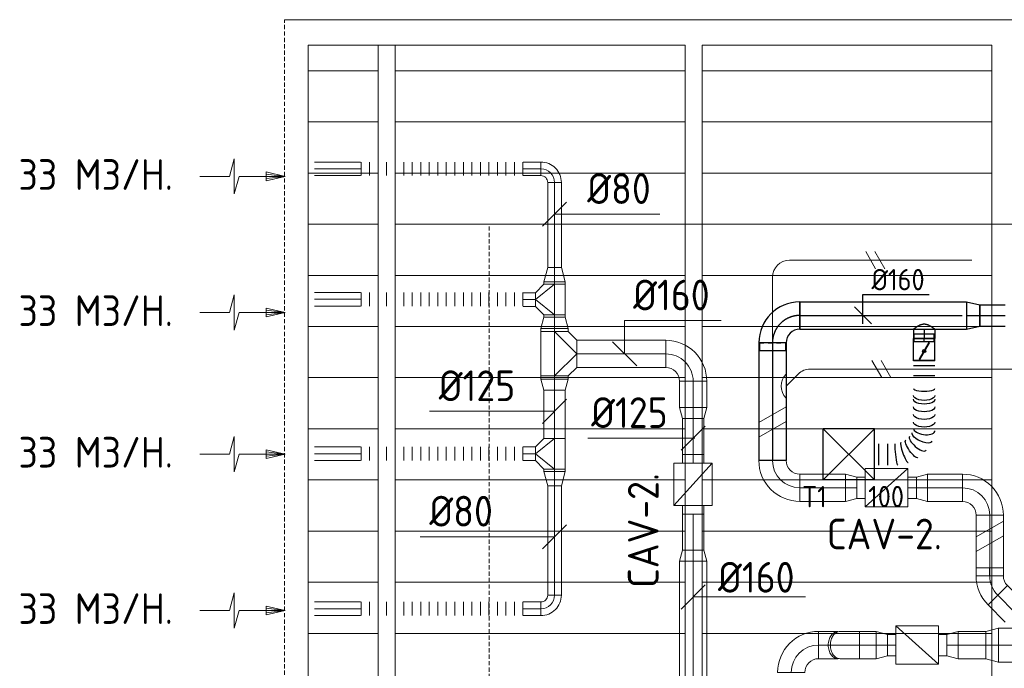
# Model space of a CAD drawing. Header units: millimetres. Extents: x -75017 to 35076, y -1757 to 51354.
# Tile 3 of 41: x -74874 to -69096, y 15341 to 19146. Entities that reach past the tile are written whole.
import ezdxf
from ezdxf.enums import TextEntityAlignment as Align

# ---------------------------------------------------------------- set-up
doc = ezdxf.new("R2010")
doc.units = ezdxf.units.MM
doc.header["$LTSCALE"] = 50
for name, pattern in [('CENTER2', [28.575, 19.05, -3.175, 3.175, -3.175]), ('DASHED', [0.75, 0.5, -0.25]), ('STREEPJES', [0.1, 0.05, -0.05])]:
    doc.linetypes.add(name, pattern=pattern)
for name, color, linetype in [('45 Plafond.BST', 7, 'Continuous'), ('45 Plafond.BST Afdek-arcering', 7, 'Continuous'), ('WL570---_TOEVOER', 200, 'Continuous'), ('WL570---_TOEVOER_HL', 1, 'Continuous'), ('WL570---_TOEVOER_RST', 200, 'Continuous'), ('WL570---_TOEVOER_RST_HL', 1, 'Continuous'), ('WL5700--_LUCHT_TOEVOER_HL', 1, 'Continuous'), ('WM570---_TOEVOER', 2, 'Continuous'), ('WM570---_TOEVOER_PR', 2, 'Continuous'), ('WM570---_TOEVOER_RST_PR', 1, 'Continuous'), ('WM5700--_LUCHT_TOEVOER_PR', 1, 'Continuous')]:
    doc.layers.add(name, color=color, linetype=linetype)
for name, color, linetype, lineweight in [('WL570---_BESTAAND-HARTLIJN', 161, 'Continuous', 0), ('WL570---_BESTAAND-MAATVOERING', 160, 'Continuous', 0), ('WL570---_BESTAAND-RETOUR', 100, 'Continuous', 0), ('WL570---_BESTAAND-TOEVOER', 200, 'Continuous', 0), ('WL570---_DEMONTEREN', 10, 'Continuous', 0)]:
    doc.layers.add(name, color=color, linetype=linetype, lineweight=lineweight)
doc.layers.get('WL570---_DEMONTEREN').off()
doc.styles.add('BURO-018', font='ISO96.shx', dxfattribs={"height": 90})
doc.styles.add('BURO-025', font='ISO96.shx', dxfattribs={"height": 125})
doc.styles.add('MAATVOERING', font='ISO')

# ---------------------------------------------------------------- blocks, each defined once
blk = doc.blocks.new('KARO')
for p, q in [((1, 0.5), (0, 0.5)), ((0, -0.5), (1, -0.5))]:
    blk.add_line(p, q)
at = {"invisible_edges": 15}
blk.add_3dface([(0, 0.5), (0, -0.5), (1, -0.5), (1, 0.5)], dxfattribs=at)
at = {"layer": 'WL570---_BESTAAND-HARTLIJN'}
blk.add_line((0, 0), (1, 0), dxfattribs=at)
blk = doc.blocks.new('OBO16000090H')
blk.add_lwpolyline([(80, -160, 0.414214), (-160, 80), (-160, -80, -0.414214), (-80, -160)], format="xyb", close=True)
at = {"invisible_edges": 15}
for points in [[(-146.1, -81.2), (-118.3, 76.4), (-160, 80), (-160, -80)], [(-132.6, -84.8), (-77.9, 65.5), (-118.3, 76.4), (-146.1, -81.2)], [(-120, -90.7), (-40, 47.8), (-77.9, 65.5), (-132.6, -84.8)], [(-108.6, -98.7), (-5.7, 23.9), (-40, 47.8), (-120, -90.7)], [(-98.7, -108.6), (23.9, -5.7), (-5.7, 23.9), (-108.6, -98.7)], [(-90.7, -120), (47.8, -40), (23.9, -5.7), (-98.7, -108.6)], [(-84.8, -132.6), (65.5, -77.9), (47.8, -40), (-90.7, -120)], [(-81.2, -146.1), (76.4, -118.3), (65.5, -77.9), (-84.8, -132.6)], [(-80, -160), (80, -160), (76.4, -118.3), (-81.2, -146.1)]]:
    blk.add_3dface(points, dxfattribs=at)
at = {"layer": 'WL570---_BESTAAND-HARTLIJN'}
blk.add_arc((-160, -160), 160, 0, 90, dxfattribs=at)
blk = doc.blocks.new('OSV1601250650K')
blk.add_lwpolyline([(-65.3, -80), (0, -62.5), (0, 62.5), (-65.3, 80)], close=True)
at = {"layer": 'WL570---_BESTAAND-HARTLIJN'}
blk.add_line((-65.3, 0), (0, 0), dxfattribs=at)
blk = doc.blocks.new('VBX1251250012525000')
for points in [[(50, 62.5), (0, 62.5), (0, -62.5), (50, -62.5)], [(300, -62.5), (350, -62.5), (350, 62.5), (300, 62.5)]]:
    blk.add_lwpolyline(points)
blk.add_lwpolyline([(50, -112.5), (300, -112.5), (300, 112.5), (50, 112.5)], close=True)
at = {"layer": 'WL570---_BESTAAND-HARTLIJN'}
blk.add_line((300, 0), (350, 0), dxfattribs=at)
at = {"layer": 'WL570---_BESTAAND-TOEVOER'}
blk.add_line((50, -112.5), (300, 112.5), dxfattribs=at)
blk = doc.blocks.new('MVLINE')
blk.add_line((35.4, -35.4), (-35.4, 35.4))
blk = doc.blocks.new('AFZPIJL')
for points in [[(0, -10), (0, -6.52), (-2.06, -5.97), (2.06, -5.97), (0, -5.41), (0, 0)], [(-0.26, -2.22), (0, 0)], [(0.26, -2.22), (0, 0)]]:
    blk.add_lwpolyline(points)
blk.add_lwpolyline([(0.52, -2.22), (-0.52, -2.22), (0, 0)], close=True)
blk = doc.blocks.new('OBO8000090H')
blk.add_lwpolyline([(40, -80, 0.414214), (-80, 40), (-80, -40, -0.414214), (-40, -80)], format="xyb", close=True)
at = {"invisible_edges": 15}
for points in [[(-73.1, -40.6), (-59.2, 38.2), (-80, 40), (-80, -40)], [(-66.3, -42.4), (-39, 32.8), (-59.2, 38.2), (-73.1, -40.6)], [(-60, -45.4), (-20, 23.9), (-39, 32.8), (-66.3, -42.4)], [(-54.3, -49.4), (-2.9, 11.9), (-20, 23.9), (-60, -45.4)], [(-49.4, -54.3), (11.9, -2.9), (-2.9, 11.9), (-54.3, -49.4)], [(-45.4, -60), (23.9, -20), (11.9, -2.9), (-49.4, -54.3)], [(-42.4, -66.3), (32.8, -39), (23.9, -20), (-45.4, -60)], [(-40.6, -73.1), (38.2, -59.2), (32.8, -39), (-42.4, -66.3)], [(-40, -80), (40, -80), (38.2, -59.2), (-40.6, -73.1)]]:
    blk.add_3dface(points, dxfattribs=at)
at = {"layer": 'WL570---_BESTAAND-HARTLIJN'}
blk.add_arc((-80, -80), 80, 0, 90, dxfattribs=at)
blk = doc.blocks.new('OSV125800830G')
blk.add_lwpolyline([(0, -62.5), (84, -40), (84, 40), (0, 62.5)], close=True)
at = {"layer": 'WL570---_BESTAAND-HARTLIJN'}
blk.add_line((0, 0), (84, 0), dxfattribs=at)
blk = doc.blocks.new('FLLINE80')
blk.add_line((0, -40), (0, 40))
blk = doc.blocks.new('OEX8000100000')
at = {"rotation": 180}
for p in [(50, 0), (100, 0), (150, 0), (200, 0), (250, 0), (300, 0), (350, 0), (400, 0), (450, 0), (500, 0), (550, 0), (600, 0), (650, 0), (700, 0), (750, 0), (800, 0), (850, 0), (900, 0), (950, 0), (1000, 0)]:
    blk.add_blockref('FLLINE80', p, dxfattribs=at)
blk = doc.blocks.new('OTS1251258000H')
blk.add_lwpolyline([(-90, -62.5), (90, -62.5), (90, 62.5), (40, 112.5), (-40, 112.5), (-90, 62.5)], close=True)
at = {"layer": 'WL570---_BESTAAND-HARTLIJN'}
blk.add_line((-90, 0), (90, 0), dxfattribs=at)
at = {"layer": 'WL570---_BESTAAND-RETOUR'}
blk.add_lwpolyline([(-90, 0), (0, 112.5), (90, 0)], dxfattribs=at)
blk = doc.blocks.new('OSV1601250650G')
blk.add_lwpolyline([(0, -80), (65.3, -62.5), (65.3, 62.5), (0, 80)], close=True)
at = {"layer": 'WL570---_BESTAAND-HARTLIJN'}
blk.add_line((0, 0), (65.3, 0), dxfattribs=at)
blk = doc.blocks.new('OTS16016016000H')
blk.add_lwpolyline([(-130, -80), (130, -80), (130, 80), (80, 130), (-80, 130), (-130, 80)], close=True)
at = {"layer": 'WL570---_BESTAAND-HARTLIJN'}
blk.add_line((-130, 0), (130, 0), dxfattribs=at)
at = {"layer": 'WL570---_BESTAAND-RETOUR'}
blk.add_lwpolyline([(-130, 0), (0, 130), (130, 0)], dxfattribs=at)
blk = doc.blocks.new('OSV16010001110G')
blk.add_lwpolyline([(0, -80), (112, -50), (112, 50), (0, 80)], close=True)
at = {"layer": 'WL570---_BESTAAND-HARTLIJN'}
blk.add_line((0, 0), (112, 0), dxfattribs=at)
blk = doc.blocks.new('OBO10000090H')
blk.add_lwpolyline([(50, -100, 0.414214), (-100, 50), (-100, -50, -0.414214), (-50, -100)], format="xyb", close=True)
at = {"invisible_edges": 15}
for points in [[(-91.3, -50.8), (-74, 47.7), (-100, 50), (-100, -50)], [(-82.9, -53), (-48.7, 41), (-74, 47.7), (-91.3, -50.8)], [(-75, -56.7), (-25, 29.9), (-48.7, 41), (-82.9, -53)], [(-67.9, -61.7), (-3.6, 14.9), (-25, 29.9), (-75, -56.7)], [(-61.7, -67.9), (14.9, -3.6), (-3.6, 14.9), (-67.9, -61.7)], [(-56.7, -75), (29.9, -25), (14.9, -3.6), (-61.7, -67.9)], [(-53, -82.9), (41, -48.7), (29.9, -25), (-56.7, -75)], [(-50.8, -91.3), (47.7, -74), (41, -48.7), (-53, -82.9)], [(-50, -100), (50, -100), (47.7, -74), (-50.8, -91.3)]]:
    blk.add_3dface(points, dxfattribs=at)
at = {"layer": 'WL570---_BESTAAND-HARTLIJN'}
blk.add_arc((-100, -100), 100, 0, 90, dxfattribs=at)
blk = doc.blocks.new('OBO10000045L')
blk.add_lwpolyline([(50, 0, 0.198912), (6.1, 106.1), (-64.6, 35.4, -0.198912), (-50, 0)], format="xyb", close=True)
at = {"invisible_edges": 15}
for points in [[(-61.7, 32.1), (14.9, 96.4), (6.1, 106.1), (-64.6, 35.4)], [(-59, 28.7), (22.9, 86), (14.9, 96.4), (-61.7, 32.1)], [(-56.7, 25), (29.9, 75), (22.9, 86), (-59, 28.7)], [(-54.7, 21.1), (35.9, 63.4), (29.9, 75), (-56.7, 25)], [(-53, 17.1), (41, 51.3), (35.9, 63.4), (-54.7, 21.1)], [(-51.7, 12.9), (44.9, 38.8), (41, 51.3), (-53, 17.1)], [(-50.8, 8.7), (47.7, 26), (44.9, 38.8), (-51.7, 12.9)], [(-50.2, 4.4), (49.4, 13.1), (47.7, 26), (-50.8, 8.7)], [(-50, 0), (50, 0), (49.4, 13.1), (-50.2, 4.4)]]:
    blk.add_3dface(points, dxfattribs=at)
at = {"layer": 'WL570---_BESTAAND-HARTLIJN'}
blk.add_arc((-100, 0), 100, 0, 45, dxfattribs=at)
blk = doc.blocks.new('OZA1600100045R')
blk.add_lwpolyline([(70.7, 0), (106.1, 35.4), (35.4, 106.1), (-70.7, 0)])
at = {"layer": 'WL570---_BESTAAND-HARTLIJN'}
blk.add_line((0, 0), (70.7, 70.7), dxfattribs=at)
at = {"layer": 'WL570---_BESTAAND-TOEVOER'}
blk.add_arc((0, 70.7), 100, 225, 315, dxfattribs=at)
blk = doc.blocks.new('OBO16000045H')
blk.add_lwpolyline([(80, -66.3, 0.198912), (9.7, 103.4), (-103.4, -9.7, -0.198912), (-80, -66.3)], format="xyb", close=True)
at = {"invisible_edges": 15}
for points in [[(-98.7, -14.9), (23.9, 88), (9.7, 103.4), (-103.4, -9.7)], [(-94.5, -20.4), (36.6, 71.4), (23.9, 88), (-98.7, -14.9)], [(-90.7, -26.3), (47.8, 53.7), (36.6, 71.4), (-94.5, -20.4)], [(-87.5, -32.5), (57.5, 35.2), (47.8, 53.7), (-90.7, -26.3)], [(-84.8, -38.9), (65.5, 15.8), (57.5, 35.2), (-87.5, -32.5)], [(-82.7, -45.6), (71.8, -4.2), (65.5, 15.8), (-84.8, -38.9)], [(-81.2, -52.4), (76.4, -24.6), (71.8, -4.2), (-82.7, -45.6)], [(-80.3, -59.3), (79.1, -45.4), (76.4, -24.6), (-81.2, -52.4)], [(-80, -66.3), (80, -66.3), (79.1, -45.4), (-80.3, -59.3)]]:
    blk.add_3dface(points, dxfattribs=at)
at = {"layer": 'WL570---_BESTAAND-HARTLIJN'}
blk.add_arc((-160, -66.3), 160, 0, 45, dxfattribs=at)
blk = doc.blocks.new('OSV2001600740G')
blk.add_lwpolyline([(0, -100), (74.6, -80), (74.6, 80), (0, 100)], close=True)
at = {"layer": 'WL570---_BESTAAND-HARTLIJN'}
blk.add_line((0, 0), (74.6, 0), dxfattribs=at)
blk = doc.blocks.new('RB45DO')
blk.add_lwpolyline([(0.707107, 0.5), (0, 0.5), (0, -0.5), (0.707107, -0.5, 0.133256), (0.835518, -0.465158, 0.106756), (0.957107, -0.353553, 0.082828), (1.032249, -0.198077, 0.071352), (1.06066, 0, 0.071352), (1.032249, 0.198077, 0.082828), (0.957107, 0.353553, 0.106756), (0.835518, 0.465158, 0.133256)], format="xyb", close=True)
at = {"layer": 'WL570---_BESTAAND-HARTLIJN'}
blk.add_line((0, 0), (1.06066, 0), dxfattribs=at)
blk = doc.blocks.new('OBO16000045N')
at = {"xscale": 160, "yscale": 160, "zscale": 160}
blk.add_blockref('RB45DO', (0, 0), dxfattribs=at)
blk = doc.blocks.new('RB45UP')
blk.add_lwpolyline([(0, -0.5), (0.707107, -0.5), (0.707107, 0.5), (0, 0.5, -0.133256), (0.128411, 0.465158, -0.106756), (0.25, 0.353553, -0.082828), (0.325143, 0.198077, -0.071352), (0.353553, 0, -0.071352), (0.325143, -0.198077, -0.082828), (0.25, -0.353553, -0.106756), (0.128411, -0.465158, -0.133256)], format="xyb", close=True)
at = {"layer": 'WL570---_BESTAAND-HARTLIJN'}
blk.add_line((0, 0), (0.707107, 0), dxfattribs=at)
blk = doc.blocks.new('OBO16000045O')
at = {"xscale": 160, "yscale": 160, "zscale": 160}
blk.add_blockref('RB45UP', (0, 0), dxfattribs=at)
blk = doc.blocks.new('UISO')
for p, q in [((0, 0.18), (1, 0.757)), ((0, 0), (1, 0.577))]:
    blk.add_line(p, q)
at = {"layer": 'WL570---_BESTAAND-TOEVOER'}
for p, q in [((0, 0.36), (1, 0.937)), ((0, -0.18), (1, 0.397))]:
    blk.add_line(p, q, dxfattribs=at)
blk = doc.blocks.new('*U262')
at = {"color": 0, "ltscale": 10}
for p, q in [((0, 80), (46.3, 80)), ((0, -80), (0, 80)), ((46.3, 80), (46.3, -80)), ((0, -80), (46.3, -80))]:
    blk.add_line(p, q, dxfattribs=at)
at = {"layer": 'WL5700--_LUCHT_TOEVOER_HL', "linetype": 'CENTER2'}
blk.add_line((0, 0), (46.3, 0), dxfattribs=at)
at = {"layer": 'WM5700--_LUCHT_TOEVOER_PR', "color": 1, "style": 'BURO-018'}
blk.add_attdef('POSNR', text='', height=180, dxfattribs=at).set_placement((0, 0), align=Align.MIDDLE)
blk = doc.blocks.new('Block plafond 7e verd zuidgevel')
at = {"layer": '45 Plafond.BST', "color": 252, "linetype": 'Continuous', "lineweight": 0}
for p, q in [((-50, 12150), (-461.5, 12150)), ((-461.5, 12150), (-461.5, 4789.7)), ((50, 12150), (-50, 12150)), ((-50, 12150), (-50, 4611.7)), ((-50, 4611.7), (-50, 12150)), ((1750, 12150), (50, 12150)), ((50, 12150), (50, 4568.9)), ((50, 4568.9), (50, 12150)), ((1750, 3872.5), (1750, 12150)), ((3550, 12150), (1850, 12150)), ((1850, 12150), (1850, 3833.3)), ((3550, 3196.1), (3550, 12150))]:
    blk.add_line(p, q, dxfattribs=at)
at = {"layer": '45 Plafond.BST Afdek-arcering', "color": 252, "linetype": 'Continuous', "lineweight": 0}
for p, q in [((-461.5, 12000), (-50, 12000)), ((50, 12000), (1750, 12000)), ((1850, 12000), (3550, 12000)), ((-461.5, 11700), (-50, 11700)), ((50, 11700), (1750, 11700)), ((1850, 11700), (3550, 11700)), ((-461.5, 11400), (-50, 11400)), ((50, 11400), (1750, 11400)), ((1850, 11400), (3550, 11400)), ((-461.5, 11100), (-50, 11100)), ((50, 11100), (1750, 11100)), ((1850, 11100), (3550, 11100)), ((-461.5, 10800), (-50, 10800)), ((50, 10800), (1750, 10800)), ((1850, 10800), (3550, 10800)), ((-461.5, 10500), (-50, 10500)), ((50, 10500), (1750, 10500)), ((1850, 10500), (3550, 10500)), ((-461.5, 10200), (-50, 10200)), ((50, 10200), (1750, 10200)), ((1850, 10200), (3550, 10200)), ((-461.5, 9900), (-50, 9900)), ((50, 9900), (1750, 9900)), ((1850, 9900), (3550, 9900)), ((-461.5, 9600), (-50, 9600)), ((50, 9600), (1750, 9600)), ((1850, 9600), (3550, 9600)), ((-461.5, 9300), (-50, 9300)), ((50, 9300), (1750, 9300)), ((1850, 9300), (3550, 9300)), ((-461.5, 9000), (-50, 9000)), ((50, 9000), (1750, 9000)), ((1850, 9000), (3550, 9000)), ((-461.5, 8700), (-50, 8700)), ((50, 8700), (1750, 8700)), ((1850, 8700), (3550, 8700))]:
    blk.add_line(p, q, dxfattribs=at)
blk = doc.blocks.new('*U293')
at = {"color": 0, "ltscale": 10}
for p, q in [((150, 150, -2500), (-150, 150, -2500)), ((-150, -150, -2500), (-150, 150, -2500)), ((150, -150, -2500), (-150, 150, -2500)), ((-150, -150, -2500), (150, 150, -2500)), ((150, -150, -2500), (150, 150, -2500)), ((150, -150, -2500), (-150, -150, -2500))]:
    blk.add_line(p, q, dxfattribs=at)
at = {"layer": 'WL570---_TOEVOER_RST_HL', "linetype": 'CENTER2'}
blk.add_circle((0, 0, -2500), 0.075, dxfattribs=at)
at = {"layer": 'WL570---_TOEVOER_RST', "color": 2, "style": 'BURO-025'}
for tag in ['MC', 'Q']:
    blk.add_attdef(tag, text='', height=125, dxfattribs=at).set_placement((0, 0), align=Align.MIDDLE)
at = {"layer": 'WM570---_TOEVOER_RST_PR', "color": 2, "style": 'BURO-025'}
blk.add_attdef('POSNR', text='', height=125, dxfattribs=at).set_placement((0, 0), align=Align.MIDDLE)
blk = doc.blocks.new('*U294')
at = {"color": 0, "ltscale": 10}
for p, q in [((0, 80), (690.9, 80)), ((0, 76), (0, 80)), ((690.9, 80), (690.9, -80)), ((0, -80), (0, -76)), ((0, -80), (690.9, -80))]:
    blk.add_line(p, q, dxfattribs=at)
at = {"color": 9, "linetype": 'STREEPJES', "ltscale": 10}
blk.add_line((0, -76), (0, 76), dxfattribs=at)
at = {"layer": 'WL570---_TOEVOER_HL', "linetype": 'CENTER2'}
blk.add_line((0, 0), (690.9, 0), dxfattribs=at)
at = {"layer": 'WM570---_TOEVOER_PR', "color": 2, "style": 'BURO-025'}
blk.add_attdef('POSNR', text='', height=125, dxfattribs=at).set_placement((0, 0), align=Align.MIDDLE)
blk = doc.blocks.new('*U295')
at = {"color": 0, "ltscale": 10}
for p, q in [((0, 62.5, -2700), (148.4, 62.5, -2700)), ((0, -62.5, -2700), (0, 62.5, -2700)), ((0, -62.5, -2700), (148.4, -62.5, -2700))]:
    blk.add_line(p, q, dxfattribs=at)
at = {"layer": 'WL570---_TOEVOER_HL', "linetype": 'CENTER2'}
blk.add_line((0, 0, -2700), (148.4, 0, -2700), dxfattribs=at)
at = {"layer": 'WM570---_TOEVOER_PR', "color": 2, "style": 'BURO-025'}
blk.add_attdef('POSNR', text='', height=125, dxfattribs=at).set_placement((0, 0), align=Align.MIDDLE)
blk = doc.blocks.new('*U298')
at = {"color": 0, "ltscale": 10}
for p, q in [((0, 80, -2700), (979.4, 80, -2700)), ((0, -80, -2700), (0, 80, -2700)), ((979.4, 80, -2700), (979.4, -80, -2700)), ((0, -80, -2700), (979.4, -80, -2700))]:
    blk.add_line(p, q, dxfattribs=at)
at = {"layer": 'WL570---_TOEVOER_HL', "linetype": 'CENTER2'}
blk.add_line((0, 0, -2700), (979.4, 0, -2700), dxfattribs=at)
at = {"layer": 'WM570---_TOEVOER_PR', "color": 2, "style": 'BURO-025'}
blk.add_attdef('POSNR', text='', height=125, dxfattribs=at).set_placement((0, 0), align=Align.MIDDLE)
blk = doc.blocks.new('*U299')
at = {"layer": 'WM570---_TOEVOER', "color": 0, "ltscale": 10}
for p, q in [((0, 122.7), (389.3, 122.7)), ((0, -50), (0, 122.7)), ((50, -50), (-50, 50))]:
    blk.add_line(p, q, dxfattribs=at)
at = {"layer": 'WM570---_TOEVOER', "color": 0, "style": 'BURO-025'}
blk.add_text('%%c160', height=125, dxfattribs=at).set_placement((50, 147.7))
blk = doc.blocks.new('*U300')
at = {"color": 0, "ltscale": 10}
for p, q in [((0, 80, -2700), (78.2, 62.5, -2700)), ((0, 80, -2700), (0, -80, -2700)), ((78.2, 62.5, -2700), (78.2, -62.5, -2700)), ((0, -80, -2700), (78.2, -62.5, -2700))]:
    blk.add_line(p, q, dxfattribs=at)
at = {"layer": 'WL570---_TOEVOER_HL', "linetype": 'CENTER2'}
blk.add_line((0, 0, -2700), (78.2, 0, -2700), dxfattribs=at)
for centre in [(0, 0, -2700), (78.2, 0, -2700)]:
    blk.add_circle(centre, 0.075, dxfattribs=at)
at = {"layer": 'WM570---_TOEVOER_PR', "color": 2, "style": 'BURO-025'}
blk.add_attdef('POSNR', text='', height=125, dxfattribs=at).set_placement((0, 0), align=Align.MIDDLE)
blk = doc.blocks.new('*U301')
at = {"color": 0, "ltscale": 10}
for p, q in [((-160, 76, -2700), (-206.7, 76, -2700)), ((-206.7, -76, -2700), (-206.7, 76, -2700)), ((-160, -80, -2700), (-160, 80, -2700)), ((-160, -76, -2700), (-160, 76, -2700)), ((-160, -76, -2700), (-206.7, -76, -2700)), ((80, -160, -2700), (-80, -160, -2700))]:
    blk.add_line(p, q, dxfattribs=at)
for radius, start in [(240, 0), (80, 360)]:
    blk.add_arc((-160, -160, -2700), radius, start, 90, dxfattribs=at)
at = {"layer": 'WL570---_TOEVOER_HL', "linetype": 'CENTER2'}
blk.add_arc((-160, -160, -2700), 160, 0, 90, dxfattribs=at)
at = {"layer": 'WM570---_TOEVOER_PR', "color": 2, "style": 'BURO-025'}
blk.add_attdef('POSNR', text='', height=125, dxfattribs=at).set_placement((0, 0), align=Align.MIDDLE)
blk = doc.blocks.new('*U302')
at = {"color": 0, "ltscale": 10}
for p, q in [((0, 62.5, -2700), (17.3, 62.5, -2700)), ((17.3, 62.5, -2700), (17.3, -62.5, -2700)), ((0, -62.5, -2700), (17.3, -62.5, -2700))]:
    blk.add_line(p, q, dxfattribs=at)
at = {"layer": 'WL570---_TOEVOER_HL', "linetype": 'CENTER2'}
blk.add_line((0, 0, -2700), (17.3, 0, -2700), dxfattribs=at)
at = {"layer": 'WM570---_TOEVOER_PR', "color": 2, "style": 'BURO-025'}
blk.add_attdef('POSNR', text='', height=125, dxfattribs=at).set_placement((0, 0), align=Align.MIDDLE)
blk = doc.blocks.new('*U303')
at = {"color": 0, "ltscale": 10}
for p, q in [((0, 62.5, -2700), (54.9, 62.5, -2700)), ((54.9, 62.5, -2700), (54.9, -62.5, -2700)), ((0, -62.5, -2700), (54.9, -62.5, -2700))]:
    blk.add_line(p, q, dxfattribs=at)
blk.add_spline([(-0.3, -62.2, -2700), (-1, -61.2, -2700), (-2.2, -59.6, -2700), (-3.9, -57.4, -2700), (-6, -54.6, -2700), (-8.4, -51.3, -2700), (-11.1, -47.4, -2700), (-14.1, -43.1, -2700), (-17.1, -38.3, -2700), (-20.1, -33.1, -2700), (-23, -27.5, -2700), (-25.5, -21.7, -2700), (-27.7, -15.7, -2700), (-29.2, -9.5, -2700), (-30, -3.2, -2700), (-30, 3.2, -2700), (-29.2, 9.5, -2700), (-27.7, 15.7, -2700), (-25.5, 21.7, -2700), (-23, 27.5, -2700), (-20.1, 33.1, -2700), (-17.1, 38.3, -2700), (-14.1, 43.1, -2700), (-11.1, 47.4, -2700), (-8.4, 51.3, -2700), (-6, 54.6, -2700), (-3.9, 57.4, -2700), (-2.2, 59.6, -2700), (-1, 61.2, -2700), (-0.3, 62.2, -2700), (0, 62.5, -2700)], degree=3, dxfattribs=at)
at = {"layer": 'WL570---_TOEVOER_HL', "linetype": 'CENTER2'}
blk.add_line((0, 0, -2700), (54.9, 0, -2700), dxfattribs=at)
at = {"layer": 'WM570---_TOEVOER_PR', "color": 2, "style": 'BURO-025'}
blk.add_attdef('POSNR', text='', height=125, dxfattribs=at).set_placement((0, 0), align=Align.MIDDLE)
blk = doc.blocks.new('*U411')
at = {"ltscale": 10}
for p, q in [((-56.5, 62.5, -2700), (56.5, 62.5, -2700)), ((-56.5, -62.5, -2700), (-56.5, 62.5, -2700)), ((56.5, 62.5, -2700), (56.5, -62.5, -2700)), ((56.5, 59.4, -2700), (100.8, 59.4, -2700)), ((100.8, 59.4, -2700), (100.8, -59.4, -2700)), ((-49.4, 27.3, -2700), (-48.4, 29.1, -2700)), ((48.4, -29.1, -2700), (-49.4, 27.3, -2700)), ((49.4, -27.3, -2700), (-48.4, 29.1, -2700)), ((48.4, -29.1, -2700), (49.4, -27.3, -2700)), ((-56.5, -62.5, -2700), (56.5, -62.5, -2700)), ((56.5, -59.4, -2700), (100.8, -59.4, -2700))]:
    blk.add_line(p, q, dxfattribs=at)
blk.add_circle((0, 0, -2700), 9.41, dxfattribs=at)
at = {"layer": 'WL570---_TOEVOER', "color": 2, "style": 'BURO-025'}
blk.add_attdef('I', text='', height=125, dxfattribs=at).set_placement((0, 0), align=Align.MIDDLE)
at = {"layer": 'WM570---_TOEVOER_PR', "color": 2, "style": 'BURO-025'}
blk.add_attdef('POSNR', text='', height=125, dxfattribs=at).set_placement((0, 0), align=Align.MIDDLE)
blk = doc.blocks.new('*U412')
at = {"color": 0, "ltscale": 10}
for p, q in [((0, 62.5, -2700), (0, -62.5, -2700)), ((29.4, 62.5, -2700), (29.4, -62.5, -2700)), ((88.3, 62.5, -2700), (88.3, -62.5, -2700)), ((597.5, -93.6, -2700), (597.3, -93.1, -2700)), ((612.2, -213.6, -2700), (487.2, -213.6, -2700)), ((612.2, -265.7, -2700), (487.2, -265.7, -2700)), ((612.2, -291.8, -2700), (487.2, -291.8, -2700))]:
    blk.add_line(p, q, dxfattribs=at)
for centre, major_axis, ratio, start_param, end_param in [((163.4, 0, -2700), (0, -62.5), 0.243508, 0, 3.141593), ((405.2, 0, -2700), (-9.2, -62.4), 0.451956, 0.0666, 3.074992), ((405.2, 0, -2700), (-9.2, -62.4), 0.451956, 3.074992, 3.208193), ((485.5, -37.5, -2700), (-41.1, -47.7), 0.362183, 0.048815, 3.092778), ((485.5, -37.5, -2700), (-41.1, -47.7), 0.362183, 3.092778, 3.190407), ((538.4, -115.1, -2700), (-59, -21.8), 0.17499, 0.021111, 3.120481)]:
    blk.add_ellipse(centre, major_axis=major_axis, ratio=ratio, start_param=start_param, end_param=end_param, dxfattribs=at)
at = {"color": 0, "ltscale": 10, "extrusion": (0, 0, -1)}
for centre, major_axis, ratio, start_param, end_param in [((204, 0, -2700), (0, 62.5), 0.459754, 0, 3.141593), ((226.4, 0, -2700), (0, 62.5), 0.459754, 0, 3.141593), ((271.2, 0, -2700), (0, 62.5), 0.459754, 0, 3.141593), ((316, 0, -2700), (0, 62.5), 0.459754, 0, 3.141593), ((360.8, 0, -2700), (0, 62.5), 0.459754, 0, 3.141593), ((447.5, -12.8, -2700), (26.5, 57.2), 0.421393, 6.223137, 9.36473), ((516.5, -72.4, -2700), (52, 35.5), 0.278169, 6.247907, 9.389499), ((549.7, -162.8, -2700), (62.5, 7.3), 0.059709, 6.276179, 9.417772)]:
    blk.add_ellipse(centre, major_axis=major_axis, ratio=ratio, start_param=start_param, end_param=end_param, dxfattribs=at)
at = {"layer": 'WM570---_TOEVOER_PR', "color": 2, "style": 'BURO-025'}
blk.add_attdef('POSNR', text='', height=125, dxfattribs=at).set_placement((0, 0), align=Align.MIDDLE)

msp = doc.modelspace()

# ---------------------------------------------------------------- linework, layer by layer
at = {"layer": 'WL570---_BESTAAND-MAATVOERING'}
for p, q in [((-73320, 19145.8), (-60975.7, 19145.8)), ((-72120, 17945.8), (-60975.7, 17945.8))]:
    msp.add_line(p, q, dxfattribs=at)
at = {"layer": 'WL570---_BESTAAND-MAATVOERING', "linetype": 'DASHED'}
for p, q in [((-73320, 11552.4), (-73320, 19145.8)), ((-72120, 14345.8), (-72120, 17945.8))]:
    msp.add_line(p, q, dxfattribs=at)
at = {"layer": 'WL570---_BESTAAND-MAATVOERING'}
for points in [[(-71735.5, 18004.9), (-71594, 18004.9), (-71117.3, 18004.9)], [(-71324.4, 17185.1), (-71324.4, 17380.6), (-70757.8, 17380.6)], [(-71735.5, 16848.3), (-71916.1, 16848.3), (-72469.9, 16848.3)], [(-71540.8, 16690.6), (-71344.7, 16690.6), (-70912.6, 16690.6)], [(-71735.5, 16112.4), (-72047.5, 16112.4), (-72524.2, 16112.4)], [(-70922.3, 15759.3), (-70706.5, 15759.3), (-70263, 15759.3)]]:
    msp.add_lwpolyline(points, dxfattribs=at)

# ---------------------------------------------------------------- block references
at = {"layer": 'WL570---_BESTAAND-MAATVOERING', "xscale": 2, "yscale": 2, "zscale": 2, "rotation": 90}
for p in [(-71735.5, 18004.9), (-71735.5, 16848.3), (-70922.3, 16690.6), (-71735.5, 16112.4), (-70922.3, 15759.3)]:
    msp.add_blockref('MVLINE', p, dxfattribs=at)
at = {"layer": 'WL570---_BESTAAND-MAATVOERING', "xscale": 2, "yscale": 2, "zscale": 2}
msp.add_blockref('MVLINE', (-71324.4, 17185.1), dxfattribs=at)
at = {"layer": 'WL570---_BESTAAND-RETOUR', "color": 2, "xscale": 50, "yscale": 50, "zscale": 50, "rotation": 270}
for p in [(-73316.3, 18226.6), (-73316.3, 17428), (-73316.3, 16597.3), (-73316.3, 15680.1)]:
    msp.add_blockref('AFZPIJL', p, dxfattribs=at)
at = {"layer": 'WL570---_BESTAAND-RETOUR'}
for p, xscale, yscale, zscale, rotation in [((-73144.1, 18270.8), -270.6940397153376, 80, 80, 180), ((-71920.2, 18270.8), -104.6717615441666, 80, 80, 180), ((-71735.5, 18190.8), -498.312785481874, 80, 80, 90), ((-71735.5, 17594.1), 14.56646699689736, 125, 125, 90), ((-73144.1, 17505.8), -270.6940397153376, 80, 80, 180), ((-71735.5, 17414.1), 14.38825575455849, 125, 125, 270), ((-71735.5, 17334.9), 18.61592130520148, 160, 160, 269.9999999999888), ((-71735.5, 17037.3), 18.89721792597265, 160, 160, 90), ((-70922.3, 17025.1), 154.0663483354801, 160, 160, 270.0000000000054), ((-71735.5, 16689.4), 283.3969514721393, 125, 125, 90), ((-70922.3, 16805.3), -210.0606510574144, 125, 125, 90), ((-71920.2, 16599.7), -72.22950757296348, 80, 80, 180), ((-71735.5, 16509.4), -14.56646699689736, 125, 125, 90), ((-71735.5, 15769.1), -641.4805336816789, 80, 80, 270), ((-70922.3, 16034.6), 210.0606510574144, 125, 125, 90), ((-70922.3, 12594.4), 3375.980803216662, 160, 160, 90)]:
    msp.add_blockref('KARO', p, dxfattribs=dict(at, xscale=xscale, yscale=yscale, zscale=zscale, rotation=rotation))
at = {"layer": 'WL570---_BESTAAND-RETOUR', "xscale": -1}
for name, p, rotation in [('OEX8000100000', (-72920.8, 18270.8), 180), ('OBO8000090H', (-71735.5, 18270.8), 270), ('OEX8000100000', (-72920.8, 17505.8), 180), ('OTS16016016000H', (-71735.5, 17186.2), 270), ('OBO16000090H', (-70922.3, 17185.1), 270.0000000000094), ('OSV1601250650G', (-71735.5, 17037.3), 90), ('OSV1601250650K', (-70922.3, 16805.3), 90), ('OTS1251258000H', (-71735.5, 16599.4), 90), ('VBX1251250012525000', (-70922.3, 16244.9), 270), ('OSV125800830G', (-71735.5, 16494.8), 90)]:
    msp.add_blockref(name, p, dxfattribs=dict(at, rotation=rotation))
at = {"layer": 'WL570---_BESTAAND-RETOUR'}
for name, p, rotation in [('OSV125800830G', (-71735.5, 17608.6), 90), ('OTS1251258000H', (-71735.5, 17504.1), 90), ('OSV1601250650G', (-71735.5, 17334.9), 90), ('OSV1601250650K', (-70922.3, 16034.6), 90), ('OBO8000090H', (-71735.5, 15689.8), 270)]:
    msp.add_blockref(name, p, dxfattribs=dict(at, rotation=rotation))
for p, xscale, yscale, zscale in [((-71920.2, 17503.8), 72.22950757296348, 80, 80), ((-71605.5, 17185.1), 523.7590373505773, 160, 160), ((-73144.1, 16599.7), 270.6940397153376, 80, 80), ((-73144.1, 15689.8), 270.6940397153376, 80, 80), ((-71920.2, 15689.8), 104.6717615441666, 80, 80)]:
    msp.add_blockref('KARO', p, dxfattribs=dict(at, xscale=xscale, yscale=yscale, zscale=zscale))
for p in [(-72920.8, 16599.7), (-72920.8, 15689.8)]:
    msp.add_blockref('OEX8000100000', p, dxfattribs=at)
at = {"layer": 'WL570---_BESTAAND-TOEVOER'}
for name, p in [('Block plafond 7e verd zuidgevel', (-72720, 6845.8)), ('VBX1251250012525000', (-69962.5, 16399.7)), ('OBO16000090H', (-69182, 16399.7))]:
    msp.add_blockref(name, p, dxfattribs=at)
for name, p, rotation in [('OBO16000090H', (-70456.8, 16399.7), 180), ('OSV1601250650G', (-69547.3, 16399.7), 180.000000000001), ('*U262', (-69182, 15883.3), 89.99999999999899), ('OBO16000045H', (-69182, 15817.1), 180), ('OBO16000090H', (-70346.6, 15477), 90.00000000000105), ('OBO16000045O', (-70073, 15477), 180), ('OBO16000045N', (-69947.1, 15477), 180), ('OSV1601250650G', (-69367.6, 15477), 179.999999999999), ('OSV2001600740G', (-69130.4, 15477), 180)]:
    msp.add_blockref(name, p, dxfattribs=dict(at, rotation=rotation))
at = {"layer": 'WL570---_BESTAAND-TOEVOER', "yscale": 160, "zscale": 160}
for p, xscale in [((-70296.8, 16399.7), 268.4384499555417), ((-69548.7, 16399.7), 206.7126106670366), ((-69946.7, 15477), 98.60766185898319)]:
    msp.add_blockref('KARO', p, dxfattribs=dict(at, xscale=xscale))
at = {"layer": 'WL570---_BESTAAND-TOEVOER', "xscale": -1}
for name, p, rotation in [('OSV1601250650G', (-70027.8, 16399.7), 180), ('OSV1601250650G', (-69848.1, 15477), 180), ('VBX1251250012525000', (-69432.8, 15477), 359.9999999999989)]:
    msp.add_blockref(name, p, dxfattribs=dict(at, rotation=rotation))
at = {"layer": 'WL570---_BESTAAND-TOEVOER'}
for p, xscale, yscale, zscale, rotation in [((-69182, 16239.7), 356.3921874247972, 160, 160, 270), ((-69033.9, 15668.9), 143.2398514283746, 160, 160, 135), ((-69206, 15477), 162.1298636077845, 160, 160, 180), ((-68768.4, 15477), 363.660633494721, 200, 200, 180)]:
    msp.add_blockref('KARO', p, dxfattribs=dict(at, xscale=xscale, yscale=yscale, zscale=zscale, rotation=rotation))
at = {"layer": 'WL570---_DEMONTEREN', "xscale": -1}
for name, p, rotation in [('OBO10000090H', (-70456.8, 17735.1), 359.999999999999), ('OBO10000045L', (-70306.1, 17067.2), 315), ('OZA1600100045R', (-70376.8, 16996.5), 270)]:
    msp.add_blockref(name, p, dxfattribs=dict(at, rotation=rotation))
at = {"layer": 'WL570---_DEMONTEREN'}
for name, p, xscale, yscale, zscale, rotation in [('KARO', (-70356.8, 17735.1), 1070.616622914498, 100, 100, 359.9999999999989), ('UISO', (-69891.6, 17785.1), 100, 100, 100, 270), ('KARO', (-70456.8, 17492.4), 142.1436057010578, 100, 100, 90), ('KARO', (-70456.8, 17380.6), 818.2242310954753, 160, 160, 270), ('KARO', (-68165.1, 17096.5), 2070.923767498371, 100, 100, 180), ('UISO', (-69855.4, 17146.5), 100, 100, 100, 270)]:
    msp.add_blockref(name, p, dxfattribs=dict(at, xscale=xscale, yscale=yscale, zscale=zscale, rotation=rotation))
at = {"layer": 'WL570---_DEMONTEREN', "rotation": 90.00000000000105}
msp.add_blockref('OSV16010001110G', (-70456.8, 17379.7), dxfattribs=at)
at = {"layer": 'WL570---_DEMONTEREN', "xscale": 160, "yscale": 160, "zscale": 160}
for p in [(-70536.8, 16725.2), (-69262, 16054.6)]:
    msp.add_blockref('UISO', p, dxfattribs=at)
at = {"layer": 'WL570---_TOEVOER'}
for name, p, rotation in [('*U301', (-70456.8, 17410.6, 2700), 90), ('*U303', (-69566.7, 17330.6, 2700), 270), ('*U411', (-69566.7, 17201.9, 2700), 90), ('*U302', (-69566.7, 17258.4, 2700), 90), ('*U294', (-70456.8, 17250.6), 270), ('*U412', (-69566.7, 17145.5, 2700), 270)]:
    msp.add_blockref(name, p, dxfattribs=dict(at, rotation=rotation))
for name, p in [('*U298', (-70296.8, 17410.6, 2700)), ('*U300', (-69317.4, 17410.6, 2700)), ('*U295', (-69239.2, 17410.6, 2700))]:
    msp.add_blockref(name, p, dxfattribs=at)
at = {"layer": 'WL570---_TOEVOER_RST'}
ref = msp.add_blockref('*U293', (-70008.5, 16595.7, 2500), dxfattribs=at)
ref.add_attrib('Q', '100', (-69895.1, 16285.7), dxfattribs={"color": 2, "height": 125, "style": 'BURO-025'})
ref.add_attrib('MC', 'T1', (-70282.9, 16285.3), dxfattribs={"color": 2, "height": 125, "style": 'BURO-025'})
at = {"layer": 'WM570---_TOEVOER'}
msp.add_blockref('*U299', (-69925.9, 17410.6, 2700), dxfattribs=at)

# ---------------------------------------------------------------- texts
at = {"layer": 'WL570---_BESTAAND-MAATVOERING', "style": 'MAATVOERING'}
for s, p in [('%%c80', (-71544, 18064.9)), ('%%c160', (-71274.4, 17440.6)), ('%%c125', (-71520.8, 16750.6)), ('CAV-2.', (-70137.9, 16038.7)), ('%%c160', (-70776.2, 15784.7))]:
    msp.add_text(s, height=180, dxfattribs=at).set_placement(p)
for s, p in [('%%c125', (-71966.1, 16908.3)), ('%%c80', (-72097.5, 16172.4))]:
    msp.add_text(s, height=180, dxfattribs=at).set_placement(p, align=Align.RIGHT)
msp.add_text('CAV-2.', height=180, rotation=90, dxfattribs=at).set_placement((-71125, 15811.4))
at = {"layer": 'WL570---_BESTAAND-RETOUR', "color": 2, "style": 'MAATVOERING'}
for p in [(-74881.2, 18147.4), (-74881.2, 17348.8), (-74881.2, 16518.1), (-74881.2, 15600.9)]:
    msp.add_text('33 M3/H.', height=180, dxfattribs=at).set_placement(p)

doc.saveas('drawing.dxf')
